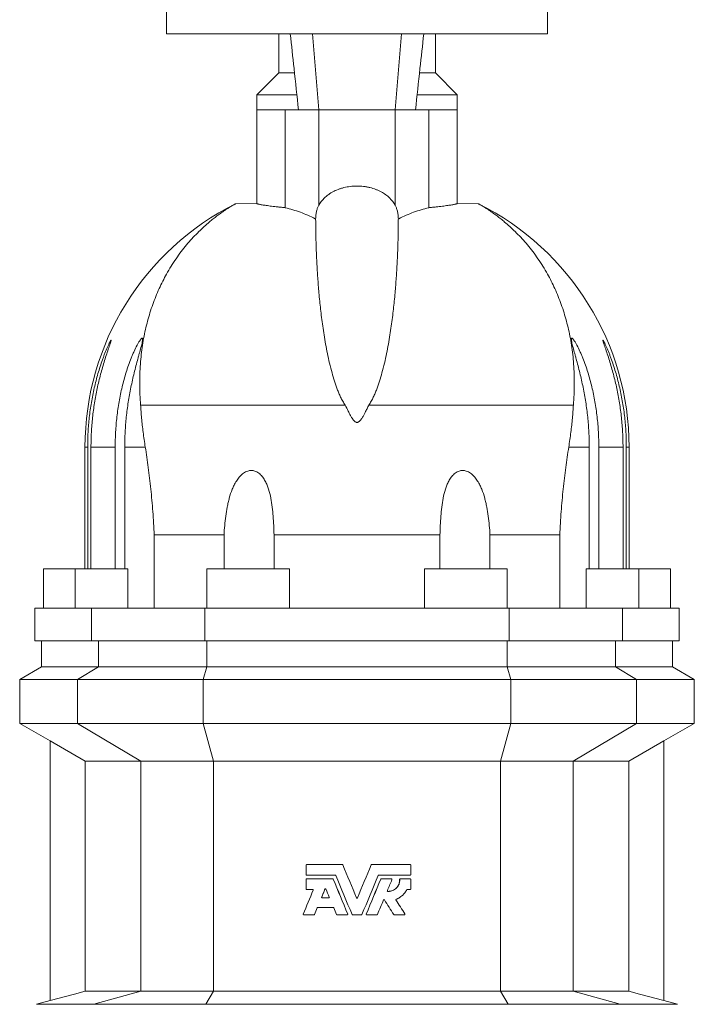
# Model space of a CAD drawing. Header units: millimetres. Extents: x -927 to 594, y 13 to 2231.
# Tile 3 of 7: x -697 to -387, y 1456 to 1909. Entities that reach past the tile are written whole.
import ezdxf

# ---------------------------------------------------------------- set-up
doc = ezdxf.new("R2010")
doc.units = ezdxf.units.MM

msp = doc.modelspace()

# ---------------------------------------------------------------- linework, layer by layer
at = {"color": 7, "linetype": 'Continuous', "lineweight": 15}
for p, q in [((-629.54, 1915.34), (-629.54, 1902.34)), ((-454.54, 1902.34), (-454.54, 1915.34)), ((-629.54, 1902.34), (-454.54, 1902.34)), ((-578.04, 1902.34), (-578.04, 1884.34)), ((-506.04, 1884.34), (-506.04, 1902.34)), ((-578.04, 1884.34), (-588.04, 1874.34)), ((-578.04, 1884.34), (-570.78, 1884.34)), ((-513.31, 1884.34), (-506.04, 1884.34)), ((-496.04, 1874.34), (-506.04, 1884.34)), ((-588.04, 1874.34), (-588.04, 1867.34)), ((-588.04, 1874.34), (-569.72, 1874.34)), ((-514.36, 1874.34), (-496.04, 1874.34)), ((-496.04, 1867.34), (-496.04, 1874.34)), ((-588.04, 1867.34), (-588.04, 1824.28)), ((-575, 1822.42), (-575, 1867.34)), ((-575, 1867.34), (-568.96, 1867.34)), ((-559.6, 1867.34), (-568.96, 1867.34)), ((-524.49, 1867.34), (-559.6, 1867.34)), ((-515.13, 1867.34), (-524.49, 1867.34)), ((-509.09, 1867.34), (-515.13, 1867.34)), ((-509.09, 1822.42), (-509.09, 1867.34)), ((-496.04, 1824.28), (-496.04, 1867.34)), ((-597.82, 1824.21), (-588.04, 1824.28)), ((-486.26, 1824.21), (-496.04, 1824.28)), ((-561.23, 1817.34), (-561.04, 1817.34)), ((-522.86, 1817.34), (-523.05, 1817.34)), ((-641.48, 1731.7), (-547.46, 1731.7)), ((-442.61, 1731.7), (-536.63, 1731.7)), ((-667.04, 1712.34), (-667.04, 1656.34)), ((-665.81, 1656.34), (-665.81, 1712.34)), ((-664.29, 1712.34), (-664.29, 1656.34)), ((-653.16, 1656.34), (-653.16, 1712.34)), ((-648.78, 1712.34), (-648.78, 1656.34)), ((-435.31, 1712.34), (-435.31, 1656.34)), ((-430.93, 1656.34), (-430.93, 1712.34)), ((-419.8, 1712.34), (-419.8, 1656.34)), ((-418.28, 1656.34), (-418.28, 1712.34)), ((-417.04, 1656.34), (-417.04, 1712.34)), ((-635.2, 1671.94), (-603.16, 1671.94)), ((-635.2, 1671.94), (-635.2, 1638.34)), ((-603.16, 1671.94), (-603.16, 1656.34)), ((-580.17, 1656.34), (-580.17, 1671.94)), ((-503.92, 1671.94), (-580.17, 1671.94)), ((-503.92, 1656.34), (-503.92, 1671.94)), ((-448.89, 1671.94), (-480.93, 1671.94)), ((-480.93, 1671.94), (-480.93, 1656.34)), ((-448.89, 1671.94), (-448.89, 1638.34)), ((-686.04, 1656.34), (-686.04, 1638.34)), ((-671.54, 1656.34), (-686.04, 1656.34)), ((-671.54, 1656.34), (-671.54, 1638.34)), ((-647.37, 1656.34), (-671.54, 1656.34)), ((-647.37, 1638.34), (-647.37, 1656.34)), ((-611.04, 1656.34), (-611.04, 1638.34)), ((-573.04, 1656.34), (-611.04, 1656.34)), ((-573.04, 1638.34), (-573.04, 1656.34)), ((-511.04, 1656.34), (-511.04, 1638.34)), ((-511.04, 1656.34), (-473.04, 1656.34)), ((-473.04, 1638.34), (-473.04, 1656.34)), ((-436.72, 1638.34), (-436.72, 1656.34)), ((-436.72, 1656.34), (-412.54, 1656.34)), ((-412.54, 1638.34), (-412.54, 1656.34)), ((-412.54, 1656.34), (-398.04, 1656.34)), ((-398.04, 1638.34), (-398.04, 1656.34)), ((-690.04, 1638.34), (-690.04, 1623.34)), ((-690.04, 1638.34), (-664.09, 1638.34)), ((-612.02, 1638.34), (-664.09, 1638.34)), ((-612.02, 1638.34), (-472.07, 1638.34)), ((-472.07, 1638.34), (-420, 1638.34)), ((-394.04, 1638.34), (-420, 1638.34)), ((-394.04, 1623.34), (-394.04, 1638.34)), ((-690.04, 1623.34), (-664.09, 1623.34)), ((-687.04, 1623.34), (-687.04, 1611.34)), ((-612.02, 1623.34), (-664.09, 1623.34)), ((-612.02, 1623.34), (-472.07, 1623.34)), ((-472.07, 1623.34), (-420, 1623.34)), ((-394.04, 1623.34), (-420, 1623.34)), ((-397.04, 1611.34), (-397.04, 1623.34)), ((-687.04, 1611.34), (-697.04, 1605.57)), ((-660.77, 1611.34), (-687.04, 1611.34)), ((-660.77, 1611.34), (-611.11, 1611.34)), ((-611.11, 1611.34), (-472.98, 1611.34)), ((-423.32, 1611.34), (-472.98, 1611.34)), ((-423.32, 1611.34), (-397.04, 1611.34)), ((-387.04, 1605.57), (-397.04, 1611.34)), ((-697.04, 1605.57), (-697.04, 1585.34)), ((-670.49, 1605.57), (-697.04, 1605.57)), ((-670.49, 1605.57), (-612.69, 1605.57)), ((-612.69, 1605.57), (-471.39, 1605.57)), ((-413.59, 1605.57), (-471.39, 1605.57)), ((-413.59, 1605.57), (-387.04, 1605.57)), ((-387.04, 1585.34), (-387.04, 1605.57)), ((-697.04, 1585.34), (-683.05, 1577.26)), ((-670.49, 1585.34), (-697.04, 1585.34)), ((-670.49, 1585.34), (-612.69, 1585.34)), ((-612.69, 1585.34), (-471.39, 1585.34)), ((-413.59, 1585.34), (-471.39, 1585.34)), ((-413.59, 1585.34), (-387.04, 1585.34)), ((-401.04, 1577.26), (-387.04, 1585.34)), ((-683.04, 1577.28), (-667.02, 1568.02)), ((-683.04, 1577.28), (-683.04, 1457.85)), ((-401.04, 1577.28), (-417.07, 1568.02)), ((-401.04, 1577.28), (-401.04, 1457.85)), ((-641.32, 1568.02), (-667.02, 1568.02)), ((-667.02, 1568.02), (-667.02, 1462.15)), ((-641.32, 1568.02), (-607.94, 1568.02)), ((-607.94, 1568.02), (-476.15, 1568.02)), ((-442.77, 1568.02), (-476.15, 1568.02)), ((-442.77, 1568.02), (-417.07, 1568.02)), ((-417.07, 1568.02), (-417.07, 1462.15)), ((-565.47, 1520.14), (-565.47, 1515.82)), ((-565.23, 1520.38), (-548.78, 1520.38)), ((-548.53, 1520.24), (-548.56, 1520.24)), ((-535.55, 1520.24), (-535.53, 1520.24)), ((-535.31, 1520.38), (-517.56, 1520.38)), ((-517.32, 1515.82), (-517.32, 1520.14)), ((-565.47, 1513.57), (-565.47, 1509.25)), ((-565.23, 1515.58), (-552, 1515.58)), ((-565.23, 1513.81), (-553.19, 1513.81)), ((-552.92, 1513.66), (-552.96, 1513.66)), ((-532.09, 1515.58), (-517.56, 1515.58)), ((-531.16, 1513.66), (-531.12, 1513.66)), ((-530.9, 1513.81), (-526.21, 1513.81)), ((-522.45, 1513.56), (-522.38, 1513.56)), ((-522.14, 1513.81), (-517.56, 1513.81)), ((-517.32, 1509.25), (-517.32, 1513.57)), ((-565.23, 1509.01), (-562.4, 1509.01)), ((-556.71, 1509.19), (-556.76, 1509.19)), ((-518.94, 1509.01), (-517.56, 1509.01)), ((-558.24, 1505.48), (-558.3, 1505.48)), ((-558.08, 1505.14), (-555, 1505.14)), ((-542.27, 1505.1), (-542.27, 1505.1)), ((-541.82, 1505.1), (-541.82, 1505.1)), ((-529.48, 1504.2), (-529.44, 1504.2)), ((-560.28, 1500.56), (-560.35, 1500.56)), ((-560.12, 1500.7), (-552.95, 1500.7)), ((-566.53, 1497.34), (-561.84, 1497.34)), ((-561.55, 1497.49), (-561.62, 1497.49)), ((-551.23, 1497.34), (-546.54, 1497.34)), ((-546.3, 1497.68), (-546.32, 1497.68)), ((-544.1, 1497.34), (-539.99, 1497.34)), ((-537.79, 1497.68), (-537.77, 1497.68)), ((-537.55, 1497.34), (-532.86, 1497.34)), ((-525.19, 1497.46), (-525.13, 1497.46)), ((-524.92, 1497.34), (-520.24, 1497.34)), ((-641.32, 1462.15), (-667.02, 1462.15)), ((-641.32, 1462.15), (-607.94, 1462.15)), ((-607.94, 1462.15), (-476.15, 1462.15)), ((-442.77, 1462.15), (-476.15, 1462.15)), ((-442.77, 1462.15), (-417.07, 1462.15)), ((-683.04, 1457.86), (-689.34, 1456.17)), ((-394.75, 1456.17), (-401.04, 1457.86))]:
    msp.add_line(p, q, dxfattribs=at)
at = {"color": 8, "linetype": 'Continuous', "lineweight": 0}
for p, q in [((-562.43, 1902.34), (-559.6, 1867.34)), ((-521.66, 1902.34), (-524.49, 1867.34)), ((-575, 1867.34), (-588.04, 1867.34)), ((-559.6, 1823.52), (-559.6, 1867.34)), ((-524.49, 1823.52), (-524.49, 1867.34)), ((-509.09, 1867.34), (-496.04, 1867.34)), ((-665.81, 1712.34), (-667.04, 1712.34)), ((-664.29, 1712.34), (-653.16, 1712.34)), ((-648.78, 1712.34), (-639.34, 1712.34)), ((-435.31, 1712.34), (-444.74, 1712.34)), ((-419.8, 1712.34), (-430.93, 1712.34)), ((-418.28, 1712.34), (-417.04, 1712.34)), ((-664.09, 1638.34), (-664.09, 1623.34)), ((-612.02, 1638.34), (-612.02, 1623.34)), ((-472.07, 1638.34), (-472.07, 1623.34)), ((-420, 1638.34), (-420, 1623.34)), ((-660.77, 1611.34), (-660.77, 1623.34)), ((-611.11, 1611.34), (-611.11, 1623.34)), ((-472.98, 1611.34), (-472.98, 1623.34)), ((-423.32, 1611.34), (-423.32, 1623.34)), ((-670.49, 1605.57), (-660.77, 1611.34)), ((-612.69, 1605.57), (-611.11, 1611.34)), ((-471.39, 1605.57), (-472.98, 1611.34)), ((-413.59, 1605.57), (-423.32, 1611.34)), ((-670.49, 1585.34), (-670.49, 1605.57)), ((-612.69, 1585.34), (-612.69, 1605.57)), ((-471.39, 1585.34), (-471.39, 1605.57)), ((-413.59, 1585.34), (-413.59, 1605.57)), ((-641.32, 1568.02), (-670.49, 1585.34)), ((-607.94, 1568.02), (-612.69, 1585.34)), ((-476.15, 1568.02), (-471.39, 1585.34)), ((-442.77, 1568.02), (-413.59, 1585.34)), ((-641.32, 1462.15), (-641.32, 1568.02)), ((-607.94, 1462.15), (-607.94, 1568.02)), ((-476.15, 1462.15), (-476.15, 1568.02)), ((-442.77, 1462.15), (-442.77, 1568.02)), ((-663, 1456.17), (-641.32, 1462.15)), ((-611.47, 1456.17), (-607.94, 1462.15)), ((-472.61, 1456.17), (-476.15, 1462.15)), ((-421.09, 1456.17), (-442.77, 1462.15)), ((-663, 1456.17), (-689.34, 1456.17)), ((-663, 1456.17), (-611.47, 1456.17)), ((-611.47, 1456.17), (-472.61, 1456.17)), ((-421.09, 1456.17), (-472.61, 1456.17)), ((-421.09, 1456.17), (-394.75, 1456.17))]:
    msp.add_line(p, q, dxfattribs=at)
at = {"color": 7, "linetype": 'Continuous', "lineweight": 15, "flags": 128}
for points in [[(-667.02, 1462.15), (-671.79, 1460.87), (-683.04, 1457.85)], [(-417.07, 1462.15), (-412.3, 1460.87), (-401.04, 1457.85)]]:
    msp.add_lwpolyline(points, dxfattribs=at)
at = {"color": 7, "linetype": 'Continuous', "lineweight": 15}
for start, end in [(116.5023, 180), (0, 63.4976)]:
    msp.add_arc((-542.04, 1712.34), 125, start, end, dxfattribs=at)
for points, knots in [([(-572.72, 1902.34), (-572.14, 1897.03), (-570.86, 1885.37), (-569.63, 1873.7), (-568.96, 1867.34)], [0, 0, 0, 0, 0.455301, 1, 1, 1, 1]), ([(-511.36, 1902.34), (-511.95, 1897.03), (-513.22, 1885.37), (-514.46, 1873.7), (-515.13, 1867.34)], [0, 0, 0, 0, 0.455301, 1, 1, 1, 1]), ([(-559.6, 1823.52), (-558.96, 1824.7), (-558.12, 1825.82), (-556.53, 1827.37), (-555.94, 1827.87), (-554.97, 1828.58), (-554.63, 1828.82), (-553.93, 1829.26), (-553.56, 1829.47), (-552.43, 1830.09), (-551.63, 1830.46), (-550.34, 1830.96), (-549.89, 1831.12), (-548.98, 1831.4), (-548.52, 1831.53), (-547.12, 1831.88), (-546.15, 1832.06), (-544.66, 1832.24), (-544.14, 1832.29), (-543.12, 1832.35), (-542.61, 1832.37), (-541.06, 1832.37), (-540.04, 1832.31), (-538.55, 1832.14), (-538.05, 1832.06), (-537.08, 1831.89), (-536.59, 1831.78), (-535.16, 1831.43), (-534.26, 1831.15), (-532.97, 1830.66), (-532.55, 1830.48), (-531.73, 1830.11), (-531.34, 1829.91), (-530.2, 1829.3), (-529.49, 1828.86), (-528.19, 1827.91), (-527.59, 1827.4), (-525.98, 1825.83), (-525.13, 1824.71), (-524.49, 1823.52)], [0, 0, 0, 0, 0.125, 0.125, 0.1875, 0.1875, 0.21875, 0.21875, 0.25, 0.25, 0.3125, 0.3125, 0.34375, 0.34375, 0.375, 0.375, 0.4375, 0.4375, 0.46875, 0.46875, 0.5, 0.5, 0.5625, 0.5625, 0.59375, 0.59375, 0.625, 0.625, 0.6875, 0.6875, 0.71875, 0.71875, 0.75, 0.75, 0.8125, 0.8125, 0.875, 0.875, 1, 1, 1, 1]), ([(-575, 1822.42), (-575.58, 1822.47), (-576.75, 1822.58), (-578.36, 1822.75), (-579.89, 1822.93), (-581.31, 1823.1), (-582.62, 1823.27), (-583.78, 1823.43), (-584.8, 1823.58), (-585.68, 1823.72), (-586.43, 1823.85), (-587.05, 1823.97), (-587.53, 1824.08), (-587.84, 1824.17), (-588.01, 1824.23), (-588.03, 1824.26), (-588.04, 1824.28)], [0, 0, 0, 0, 0.0718497, 0.1437546, 0.2156044, 0.2895354, 0.3635266, 0.4374574, 0.5093106, 0.5812192, 0.653072, 0.7270288, 0.8010465, 0.8750028, 0.9374274, 1, 1, 1, 1]), ([(-509.09, 1822.42), (-508.51, 1822.47), (-507.34, 1822.58), (-505.72, 1822.75), (-504.2, 1822.93), (-502.78, 1823.1), (-501.47, 1823.27), (-500.31, 1823.43), (-499.29, 1823.58), (-498.41, 1823.72), (-497.66, 1823.85), (-497.04, 1823.97), (-496.56, 1824.08), (-496.25, 1824.17), (-496.08, 1824.23), (-496.05, 1824.26), (-496.04, 1824.28)], [0, 0, 0, 0, 0.0718497, 0.1437546, 0.2156044, 0.2895354, 0.3635266, 0.4374574, 0.5093106, 0.5812192, 0.653072, 0.7270288, 0.8010465, 0.8750028, 0.9374274, 1, 1, 1, 1]), ([(-597.82, 1824.21), (-597.96, 1824.14), (-598.24, 1823.99), (-598.92, 1823.62), (-599.76, 1823.12), (-600.77, 1822.5), (-601.96, 1821.74), (-603.31, 1820.84), (-604.81, 1819.8), (-606.42, 1818.62), (-608.12, 1817.3), (-610.08, 1815.7), (-612.3, 1813.77), (-614.77, 1811.43), (-617.27, 1808.87), (-619.76, 1806.09), (-622.22, 1803.08), (-624.62, 1799.85), (-626.93, 1796.41), (-629.03, 1792.94), (-630.9, 1789.49), (-632.57, 1786.1), (-634.14, 1782.57), (-635.58, 1778.89), (-636.89, 1775.13), (-638.04, 1771.29), (-639.05, 1767.38), (-639.92, 1763.36), (-640.64, 1759.22), (-641.21, 1754.94), (-641.63, 1750.52), (-641.88, 1745.96), (-641.94, 1741.3), (-641.83, 1736.55), (-641.6, 1733.32), (-641.48, 1731.7)], [0, 0, 0, 0, 0.026591, 0.053206, 0.079831, 0.10645, 0.133045, 0.16033, 0.18763, 0.214938, 0.242244, 0.269535, 0.305431, 0.341342, 0.377254, 0.413152, 0.449047, 0.484956, 0.520865, 0.556759, 0.586934, 0.617124, 0.647319, 0.677507, 0.70768, 0.73659, 0.765518, 0.794449, 0.823374, 0.852282, 0.881813, 0.911365, 0.940923, 0.970472, 1, 1, 1, 1]), ([(-561.23, 1817.34), (-562.36, 1817.89), (-564.64, 1818.98), (-568.08, 1820.33), (-571.53, 1821.51), (-573.84, 1822.11), (-575, 1822.42)], [0, 0, 0, 0, 0.249717, 0.499436, 0.749717, 1, 1, 1, 1]), ([(-559.6, 1823.52), (-559.79, 1823.15), (-559.98, 1822.76), (-560.32, 1821.88), (-560.47, 1821.39), (-560.73, 1820.34), (-560.83, 1819.79), (-560.94, 1818.89), (-560.97, 1818.59), (-561.02, 1817.97), (-561.03, 1817.66), (-561.04, 1817.34)], [0, 0, 0, 0, 0.25, 0.25, 0.5, 0.5, 0.75, 0.75, 0.875, 0.875, 1, 1, 1, 1]), ([(-524.49, 1823.52), (-524.29, 1823.15), (-524.11, 1822.76), (-523.77, 1821.88), (-523.62, 1821.39), (-523.36, 1820.34), (-523.26, 1819.79), (-523.14, 1818.89), (-523.11, 1818.59), (-523.07, 1817.97), (-523.06, 1817.66), (-523.05, 1817.34)], [0, 0, 0, 0, 0.25, 0.25, 0.5, 0.5, 0.75, 0.75, 0.875, 0.875, 1, 1, 1, 1]), ([(-522.86, 1817.34), (-521.72, 1817.89), (-519.45, 1818.98), (-516.01, 1820.33), (-512.56, 1821.51), (-510.25, 1822.11), (-509.09, 1822.42)], [0, 0, 0, 0, 0.249717, 0.499436, 0.749717, 1, 1, 1, 1]), ([(-486.26, 1824.21), (-486.12, 1824.14), (-485.84, 1823.99), (-485.17, 1823.62), (-484.33, 1823.12), (-483.32, 1822.5), (-482.13, 1821.74), (-480.78, 1820.84), (-479.28, 1819.8), (-477.67, 1818.62), (-475.97, 1817.3), (-474.01, 1815.7), (-471.79, 1813.77), (-469.32, 1811.43), (-466.82, 1808.87), (-464.32, 1806.09), (-461.87, 1803.08), (-459.47, 1799.85), (-457.16, 1796.41), (-455.06, 1792.94), (-453.18, 1789.49), (-451.52, 1786.1), (-449.95, 1782.57), (-448.51, 1778.89), (-447.2, 1775.13), (-446.05, 1771.29), (-445.04, 1767.38), (-444.17, 1763.36), (-443.45, 1759.22), (-442.87, 1754.94), (-442.46, 1750.52), (-442.21, 1745.96), (-442.15, 1741.3), (-442.25, 1736.55), (-442.49, 1733.32), (-442.61, 1731.7)], [0, 0, 0, 0, 0.026591, 0.053206, 0.079831, 0.10645, 0.133045, 0.16033, 0.18763, 0.214938, 0.242244, 0.269535, 0.305431, 0.341342, 0.377254, 0.413152, 0.449047, 0.484956, 0.520865, 0.556759, 0.586934, 0.617124, 0.647319, 0.677507, 0.70768, 0.73659, 0.765518, 0.794449, 0.823374, 0.852282, 0.881813, 0.911365, 0.940923, 0.970472, 1, 1, 1, 1]), ([(-547.46, 1731.7), (-547.85, 1732.29), (-548.63, 1733.47), (-549.57, 1735.3), (-550.4, 1737.14), (-551.38, 1739.62), (-552.47, 1742.73), (-553.64, 1746.74), (-554.71, 1750.98), (-555.68, 1755.41), (-556.5, 1759.73), (-557.2, 1763.94), (-557.81, 1768.02), (-558.34, 1771.98), (-558.79, 1775.81), (-559.19, 1779.56), (-559.54, 1783.23), (-559.84, 1786.81), (-560.09, 1790.24), (-560.32, 1793.78), (-560.52, 1797.38), (-560.68, 1800.98), (-560.81, 1804.33), (-560.9, 1807.45), (-560.97, 1810.32), (-561.01, 1812.94), (-561.03, 1815.31), (-561.04, 1816.67), (-561.04, 1817.34)], [0, 0, 0, 0, 0.015171, 0.030369, 0.04559, 0.060793, 0.091875, 0.122963, 0.161675, 0.200407, 0.239147, 0.277869, 0.316545, 0.355232, 0.393921, 0.432598, 0.473122, 0.513657, 0.554193, 0.594717, 0.645013, 0.695332, 0.745651, 0.795948, 0.84695, 0.897974, 0.948998, 1, 1, 1, 1]), ([(-536.63, 1731.7), (-536.24, 1732.29), (-535.46, 1733.47), (-534.52, 1735.3), (-533.69, 1737.14), (-532.71, 1739.62), (-531.62, 1742.73), (-530.45, 1746.74), (-529.38, 1750.98), (-528.41, 1755.41), (-527.59, 1759.73), (-526.89, 1763.94), (-526.28, 1768.02), (-525.75, 1771.98), (-525.3, 1775.81), (-524.9, 1779.56), (-524.55, 1783.23), (-524.25, 1786.81), (-524, 1790.24), (-523.77, 1793.78), (-523.57, 1797.38), (-523.4, 1800.98), (-523.28, 1804.33), (-523.19, 1807.45), (-523.12, 1810.32), (-523.08, 1812.94), (-523.06, 1815.31), (-523.05, 1816.67), (-523.05, 1817.34)], [0, 0, 0, 0, 0.015171, 0.030369, 0.04559, 0.060793, 0.091875, 0.122963, 0.161675, 0.200407, 0.239147, 0.277869, 0.316545, 0.355232, 0.393921, 0.432598, 0.473122, 0.513657, 0.554193, 0.594717, 0.645013, 0.695332, 0.745651, 0.795948, 0.84695, 0.897974, 0.948998, 1, 1, 1, 1]), ([(-665.81, 1712.34), (-665.81, 1714.64), (-665.74, 1716.92), (-665.49, 1721.48), (-665.3, 1723.75), (-664.8, 1728.28), (-664.48, 1730.54), (-663.73, 1735.05), (-663.28, 1737.3), (-662.27, 1741.74), (-661.7, 1743.94), (-660.76, 1747.2), (-660.43, 1748.28), (-659.74, 1750.41), (-659.38, 1751.47), (-658.83, 1753.01), (-658.64, 1753.52), (-658.26, 1754.53), (-658.07, 1755.03), (-657.49, 1756.5), (-657.1, 1757.44), (-656.53, 1758.75), (-656.34, 1759.16), (-656.07, 1759.74), (-655.98, 1759.92), (-655.81, 1760.27), (-655.73, 1760.43), (-655.5, 1760.89), (-655.36, 1761.13), (-655.2, 1761.38), (-655.16, 1761.44), (-655.09, 1761.51), (-655.07, 1761.52), (-655.04, 1761.5), (-655.04, 1761.46), (-655.06, 1761.34), (-655.07, 1761.26), (-655.15, 1760.95), (-655.23, 1760.68), (-655.39, 1760.19), (-655.45, 1760.01), (-655.57, 1759.65), (-655.63, 1759.46), (-655.83, 1758.86), (-655.98, 1758.44), (-656.43, 1757.1), (-656.75, 1756.16), (-657.4, 1754.2), (-657.73, 1753.18), (-658.37, 1751.11), (-658.69, 1750.06), (-659.29, 1747.95), (-659.59, 1746.89), (-660.44, 1743.67), (-660.96, 1741.5), (-661.89, 1737.11), (-662.31, 1734.89), (-663.03, 1730.41), (-663.33, 1728.16), (-663.81, 1723.66), (-663.99, 1721.41), (-664.23, 1716.88), (-664.29, 1714.62), (-664.29, 1712.34)], [0, 0, 0, 0, 0.0625, 0.0625, 0.125, 0.125, 0.1875, 0.1875, 0.25, 0.25, 0.3125, 0.3125, 0.34375, 0.34375, 0.375, 0.375, 0.390625, 0.390625, 0.40625, 0.40625, 0.4375, 0.4375, 0.453125, 0.453125, 0.460937, 0.460937, 0.46875, 0.46875, 0.484375, 0.484375, 0.492187, 0.492187, 0.5, 0.5, 0.507812, 0.507812, 0.515625, 0.515625, 0.53125, 0.53125, 0.539062, 0.539062, 0.546875, 0.546875, 0.5625, 0.5625, 0.59375, 0.59375, 0.625, 0.625, 0.65625, 0.65625, 0.6875, 0.6875, 0.75, 0.75, 0.8125, 0.8125, 0.875, 0.875, 0.9375, 0.9375, 1, 1, 1, 1]), ([(-653.16, 1712.34), (-653.16, 1714.68), (-653.1, 1717.01), (-652.83, 1721.65), (-652.64, 1723.97), (-652.11, 1728.59), (-651.78, 1730.89), (-650.98, 1735.48), (-650.51, 1737.77), (-649.42, 1742.3), (-648.81, 1744.54), (-647.77, 1747.85), (-647.41, 1748.95), (-646.64, 1751.12), (-646.23, 1752.2), (-645.6, 1753.78), (-645.39, 1754.3), (-644.95, 1755.33), (-644.73, 1755.84), (-644.05, 1757.33), (-643.58, 1758.28), (-642.87, 1759.61), (-642.63, 1760.04), (-642.17, 1760.82), (-641.93, 1761.18), (-641.61, 1761.64), (-641.51, 1761.78), (-641.31, 1762.02), (-641.22, 1762.13), (-641.04, 1762.29), (-640.96, 1762.36), (-640.82, 1762.43), (-640.76, 1762.45), (-640.66, 1762.42), (-640.63, 1762.39), (-640.57, 1762.27), (-640.55, 1762.18), (-640.53, 1761.87), (-640.56, 1761.59), (-640.66, 1760.93), (-640.74, 1760.56), (-640.92, 1759.75), (-641.03, 1759.31), (-641.37, 1757.96), (-641.64, 1757), (-642.05, 1755.5), (-642.19, 1754.99), (-642.48, 1753.96), (-642.62, 1753.43), (-643.06, 1751.86), (-643.34, 1750.79), (-643.9, 1748.64), (-644.18, 1747.56), (-644.98, 1744.28), (-645.48, 1742.07), (-646.4, 1737.58), (-646.81, 1735.3), (-647.51, 1730.75), (-647.81, 1728.46), (-648.29, 1723.88), (-648.48, 1721.58), (-648.72, 1716.97), (-648.78, 1714.66), (-648.78, 1712.34)], [0, 0, 0, 0, 0.0625, 0.0625, 0.125, 0.125, 0.1875, 0.1875, 0.25, 0.25, 0.3125, 0.3125, 0.34375, 0.34375, 0.375, 0.375, 0.390625, 0.390625, 0.40625, 0.40625, 0.4375, 0.4375, 0.453125, 0.453125, 0.46875, 0.46875, 0.476562, 0.476562, 0.484375, 0.484375, 0.492187, 0.492187, 0.5, 0.5, 0.507812, 0.507812, 0.515625, 0.515625, 0.53125, 0.53125, 0.546875, 0.546875, 0.5625, 0.5625, 0.59375, 0.59375, 0.609375, 0.609375, 0.625, 0.625, 0.65625, 0.65625, 0.6875, 0.6875, 0.75, 0.75, 0.8125, 0.8125, 0.875, 0.875, 0.9375, 0.9375, 1, 1, 1, 1]), ([(-430.93, 1712.34), (-430.93, 1714.68), (-430.99, 1717.01), (-431.25, 1721.65), (-431.45, 1723.97), (-431.98, 1728.59), (-432.31, 1730.89), (-433.11, 1735.48), (-433.58, 1737.77), (-434.67, 1742.3), (-435.28, 1744.54), (-436.32, 1747.85), (-436.68, 1748.95), (-437.45, 1751.12), (-437.85, 1752.2), (-438.49, 1753.78), (-438.7, 1754.3), (-439.14, 1755.33), (-439.36, 1755.84), (-440.04, 1757.33), (-440.51, 1758.28), (-441.22, 1759.61), (-441.46, 1760.04), (-441.92, 1760.82), (-442.15, 1761.18), (-442.48, 1761.64), (-442.58, 1761.78), (-442.78, 1762.02), (-442.87, 1762.13), (-443.05, 1762.29), (-443.13, 1762.36), (-443.27, 1762.43), (-443.33, 1762.45), (-443.42, 1762.42), (-443.46, 1762.39), (-443.52, 1762.27), (-443.53, 1762.18), (-443.55, 1761.87), (-443.53, 1761.59), (-443.43, 1760.93), (-443.35, 1760.56), (-443.17, 1759.75), (-443.06, 1759.31), (-442.72, 1757.96), (-442.45, 1757), (-442.04, 1755.5), (-441.9, 1754.99), (-441.61, 1753.96), (-441.47, 1753.43), (-441.03, 1751.86), (-440.75, 1750.79), (-440.18, 1748.64), (-439.91, 1747.56), (-439.11, 1744.28), (-438.61, 1742.07), (-437.69, 1737.58), (-437.28, 1735.3), (-436.57, 1730.75), (-436.28, 1728.46), (-435.79, 1723.88), (-435.61, 1721.58), (-435.37, 1716.97), (-435.31, 1714.66), (-435.31, 1712.34)], [0, 0, 0, 0, 0.0625, 0.0625, 0.125, 0.125, 0.1875, 0.1875, 0.25, 0.25, 0.3125, 0.3125, 0.34375, 0.34375, 0.375, 0.375, 0.390625, 0.390625, 0.40625, 0.40625, 0.4375, 0.4375, 0.453125, 0.453125, 0.46875, 0.46875, 0.476562, 0.476562, 0.484375, 0.484375, 0.492187, 0.492187, 0.5, 0.5, 0.507812, 0.507812, 0.515625, 0.515625, 0.53125, 0.53125, 0.546875, 0.546875, 0.5625, 0.5625, 0.59375, 0.59375, 0.609375, 0.609375, 0.625, 0.625, 0.65625, 0.65625, 0.6875, 0.6875, 0.75, 0.75, 0.8125, 0.8125, 0.875, 0.875, 0.9375, 0.9375, 1, 1, 1, 1]), ([(-418.28, 1712.34), (-418.28, 1714.64), (-418.34, 1716.92), (-418.6, 1721.48), (-418.78, 1723.75), (-419.29, 1728.28), (-419.6, 1730.54), (-420.36, 1735.05), (-420.81, 1737.3), (-421.82, 1741.74), (-422.39, 1743.94), (-423.33, 1747.2), (-423.66, 1748.28), (-424.35, 1750.41), (-424.71, 1751.47), (-425.26, 1753.01), (-425.45, 1753.52), (-425.83, 1754.53), (-426.02, 1755.03), (-426.6, 1756.5), (-426.99, 1757.44), (-427.56, 1758.75), (-427.75, 1759.16), (-428.02, 1759.74), (-428.11, 1759.92), (-428.28, 1760.27), (-428.36, 1760.43), (-428.59, 1760.89), (-428.73, 1761.13), (-428.88, 1761.38), (-428.93, 1761.44), (-428.99, 1761.51), (-429.02, 1761.52), (-429.04, 1761.5), (-429.05, 1761.46), (-429.03, 1761.34), (-429.02, 1761.26), (-428.94, 1760.95), (-428.86, 1760.68), (-428.7, 1760.19), (-428.64, 1760.01), (-428.52, 1759.65), (-428.46, 1759.46), (-428.26, 1758.86), (-428.11, 1758.44), (-427.66, 1757.1), (-427.34, 1756.16), (-426.69, 1754.2), (-426.36, 1753.18), (-425.72, 1751.11), (-425.4, 1750.06), (-424.79, 1747.95), (-424.5, 1746.89), (-423.65, 1743.67), (-423.13, 1741.5), (-422.2, 1737.11), (-421.78, 1734.89), (-421.06, 1730.41), (-420.76, 1728.16), (-420.28, 1723.66), (-420.1, 1721.41), (-419.86, 1716.88), (-419.8, 1714.62), (-419.8, 1712.34)], [0, 0, 0, 0, 0.0625, 0.0625, 0.125, 0.125, 0.1875, 0.1875, 0.25, 0.25, 0.3125, 0.3125, 0.34375, 0.34375, 0.375, 0.375, 0.390625, 0.390625, 0.40625, 0.40625, 0.4375, 0.4375, 0.453125, 0.453125, 0.460937, 0.460937, 0.46875, 0.46875, 0.484375, 0.484375, 0.492187, 0.492187, 0.5, 0.5, 0.507812, 0.507812, 0.515625, 0.515625, 0.53125, 0.53125, 0.539062, 0.539062, 0.546875, 0.546875, 0.5625, 0.5625, 0.59375, 0.59375, 0.625, 0.625, 0.65625, 0.65625, 0.6875, 0.6875, 0.75, 0.75, 0.8125, 0.8125, 0.875, 0.875, 0.9375, 0.9375, 1, 1, 1, 1]), ([(-641.48, 1731.7), (-641.42, 1730.7), (-641.29, 1728.71), (-641.02, 1725.61), (-640.71, 1722.43), (-640.33, 1719.15), (-639.88, 1715.79), (-639.52, 1713.49), (-639.34, 1712.34)], [0, 0, 0, 0, 0.165726, 0.331501, 0.497228, 0.664802, 0.832427, 1, 1, 1, 1]), ([(-547.46, 1731.7), (-547.01, 1730.75), (-546.26, 1729.17), (-545.21, 1727.13), (-544.42, 1725.78), (-543.85, 1724.96), (-543.41, 1724.43), (-543.05, 1724.09), (-542.68, 1723.84), (-542.34, 1723.7), (-542.01, 1723.67), (-541.65, 1723.73), (-541.24, 1723.93), (-540.86, 1724.25), (-540.29, 1724.88), (-539.62, 1725.81), (-538.91, 1727.05), (-538.2, 1728.46), (-537.42, 1730.01), (-536.89, 1731.14), (-536.63, 1731.7)], [0, 0, 0, 0, 0.168439, 0.280286, 0.354748, 0.404783, 0.429109, 0.453381, 0.473583, 0.490084, 0.499972, 0.514623, 0.534129, 0.558817, 0.583626, 0.655534, 0.727751, 0.799987, 0.899991, 1, 1, 1, 1]), ([(-442.61, 1731.7), (-442.67, 1730.7), (-442.8, 1728.71), (-443.07, 1725.61), (-443.38, 1722.43), (-443.76, 1719.15), (-444.21, 1715.79), (-444.57, 1713.49), (-444.74, 1712.34)], [0, 0, 0, 0, 0.165726, 0.331501, 0.497228, 0.664802, 0.832427, 1, 1, 1, 1]), ([(-639.34, 1712.34), (-638.85, 1709.28), (-638.39, 1706.13), (-637.53, 1699.7), (-637.14, 1696.41), (-636.44, 1689.67), (-636.13, 1686.22), (-635.73, 1680.94), (-635.61, 1679.15), (-635.39, 1675.56), (-635.29, 1673.76), (-635.2, 1671.94)], [0, 0, 0, 0, 0.25, 0.25, 0.5, 0.5, 0.75, 0.75, 0.875, 0.875, 1, 1, 1, 1]), ([(-444.74, 1712.34), (-445.24, 1709.28), (-445.7, 1706.13), (-446.56, 1699.7), (-446.95, 1696.41), (-447.65, 1689.67), (-447.96, 1686.22), (-448.36, 1680.94), (-448.48, 1679.15), (-448.7, 1675.56), (-448.8, 1673.76), (-448.89, 1671.94)], [0, 0, 0, 0, 0.25, 0.25, 0.5, 0.5, 0.75, 0.75, 0.875, 0.875, 1, 1, 1, 1]), ([(-580.17, 1671.94), (-580.24, 1674.84), (-580.36, 1677.71), (-580.68, 1681.96), (-580.82, 1683.36), (-581.17, 1686.15), (-581.38, 1687.53), (-581.92, 1690.27), (-582.25, 1691.63), (-582.87, 1693.6), (-583.1, 1694.24), (-583.61, 1695.51), (-583.9, 1696.13), (-584.55, 1697.34), (-584.91, 1697.93), (-585.73, 1699.03), (-586.2, 1699.55), (-586.98, 1700.23), (-587.25, 1700.44), (-587.84, 1700.82), (-588.16, 1701), (-588.81, 1701.28), (-589.16, 1701.39), (-589.69, 1701.5), (-589.87, 1701.53), (-590.24, 1701.57), (-590.6, 1701.59), (-590.97, 1701.57), (-591.34, 1701.54), (-591.52, 1701.51), (-592.07, 1701.39), (-592.43, 1701.28), (-593.12, 1701), (-593.45, 1700.83), (-594.08, 1700.45), (-594.38, 1700.24), (-594.95, 1699.79), (-595.22, 1699.54), (-595.74, 1699.03), (-595.98, 1698.76), (-596.67, 1697.94), (-597.09, 1697.36), (-597.66, 1696.46), (-597.84, 1696.15), (-598.19, 1695.53), (-598.36, 1695.21), (-598.83, 1694.26), (-599.11, 1693.62), (-599.9, 1691.66), (-600.34, 1690.31), (-600.9, 1688.26), (-601.07, 1687.57), (-601.39, 1686.18), (-601.54, 1685.48), (-601.94, 1683.38), (-602.16, 1681.97), (-602.73, 1677.72), (-602.98, 1674.84), (-603.16, 1671.94)], [0, 0, 0, 0, 0.125, 0.125, 0.1875, 0.1875, 0.25, 0.25, 0.3125, 0.3125, 0.34375, 0.34375, 0.375, 0.375, 0.40625, 0.40625, 0.4375, 0.4375, 0.453125, 0.453125, 0.46875, 0.46875, 0.484375, 0.484375, 0.492188, 0.492188, 0.5, 0.507813, 0.507813, 0.515625, 0.515625, 0.53125, 0.53125, 0.546875, 0.546875, 0.5625, 0.5625, 0.578125, 0.578125, 0.59375, 0.59375, 0.625, 0.625, 0.640625, 0.640625, 0.65625, 0.65625, 0.6875, 0.6875, 0.75, 0.75, 0.78125, 0.78125, 0.8125, 0.8125, 0.875, 0.875, 1, 1, 1, 1]), ([(-503.92, 1671.94), (-503.85, 1674.84), (-503.73, 1677.71), (-503.41, 1681.96), (-503.27, 1683.36), (-502.92, 1686.15), (-502.71, 1687.53), (-502.17, 1690.27), (-501.84, 1691.63), (-501.22, 1693.6), (-500.99, 1694.24), (-500.48, 1695.51), (-500.19, 1696.13), (-499.54, 1697.34), (-499.18, 1697.93), (-498.36, 1699.03), (-497.89, 1699.55), (-497.11, 1700.23), (-496.83, 1700.44), (-496.25, 1700.82), (-495.93, 1701), (-495.27, 1701.28), (-494.93, 1701.39), (-494.4, 1701.5), (-494.22, 1701.53), (-493.85, 1701.57), (-493.49, 1701.59), (-493.12, 1701.57), (-492.75, 1701.54), (-492.56, 1701.51), (-492.02, 1701.39), (-491.66, 1701.28), (-490.97, 1701), (-490.64, 1700.83), (-490.01, 1700.45), (-489.71, 1700.24), (-489.14, 1699.79), (-488.87, 1699.54), (-488.35, 1699.03), (-488.11, 1698.76), (-487.42, 1697.94), (-487, 1697.36), (-486.43, 1696.46), (-486.24, 1696.15), (-485.9, 1695.53), (-485.73, 1695.21), (-485.26, 1694.26), (-484.97, 1693.62), (-484.19, 1691.66), (-483.75, 1690.31), (-483.19, 1688.26), (-483.01, 1687.57), (-482.7, 1686.18), (-482.55, 1685.48), (-482.15, 1683.38), (-481.93, 1681.97), (-481.36, 1677.72), (-481.11, 1674.84), (-480.93, 1671.94)], [0, 0, 0, 0, 0.125, 0.125, 0.1875, 0.1875, 0.25, 0.25, 0.3125, 0.3125, 0.34375, 0.34375, 0.375, 0.375, 0.40625, 0.40625, 0.4375, 0.4375, 0.453125, 0.453125, 0.46875, 0.46875, 0.484375, 0.484375, 0.492188, 0.492188, 0.5, 0.507813, 0.507813, 0.515625, 0.515625, 0.53125, 0.53125, 0.546875, 0.546875, 0.5625, 0.5625, 0.578125, 0.578125, 0.59375, 0.59375, 0.625, 0.625, 0.640625, 0.640625, 0.65625, 0.65625, 0.6875, 0.6875, 0.75, 0.75, 0.78125, 0.78125, 0.8125, 0.8125, 0.875, 0.875, 1, 1, 1, 1]), ([(-565.23, 1520.38), (-565.24, 1520.38), (-565.28, 1520.38), (-565.32, 1520.37), (-565.36, 1520.35), (-565.4, 1520.32), (-565.43, 1520.28), (-565.45, 1520.24), (-565.47, 1520.19), (-565.47, 1520.16), (-565.47, 1520.14)], [0, 0, 0, 0, 0.1287851, 0.2519535, 0.3742922, 0.5006823, 0.6241755, 0.7504804, 0.8728401, 1, 1, 1, 1]), ([(-548.56, 1520.24), (-548.57, 1520.25), (-548.58, 1520.28), (-548.61, 1520.32), (-548.65, 1520.35), (-548.71, 1520.38), (-548.76, 1520.38), (-548.78, 1520.38)], [0, 0, 0, 0, 0.16943, 0.333967, 0.499905, 0.747861, 1, 1, 1, 1]), ([(-535.31, 1520.38), (-535.32, 1520.38), (-535.36, 1520.38), (-535.4, 1520.37), (-535.45, 1520.34), (-535.5, 1520.3), (-535.52, 1520.26), (-535.53, 1520.24)], [0, 0, 0, 0, 0.169896, 0.334738, 0.500784, 0.748508, 1, 1, 1, 1]), ([(-517.32, 1520.14), (-517.32, 1520.16), (-517.32, 1520.19), (-517.34, 1520.24), (-517.36, 1520.28), (-517.39, 1520.31), (-517.43, 1520.35), (-517.47, 1520.37), (-517.51, 1520.38), (-517.55, 1520.38), (-517.56, 1520.38)], [0, 0, 0, 0, 0.128332, 0.251131, 0.373227, 0.49953, 0.623108, 0.749665, 0.872391, 1, 1, 1, 1]), ([(-565.47, 1515.82), (-565.47, 1515.81), (-565.47, 1515.78), (-565.45, 1515.73), (-565.43, 1515.69), (-565.4, 1515.65), (-565.36, 1515.62), (-565.32, 1515.6), (-565.28, 1515.59), (-565.24, 1515.59), (-565.23, 1515.58)], [0, 0, 0, 0, 0.128332, 0.251131, 0.373227, 0.49953, 0.623108, 0.749665, 0.872391, 1, 1, 1, 1]), ([(-565.23, 1513.81), (-565.24, 1513.81), (-565.28, 1513.81), (-565.32, 1513.8), (-565.36, 1513.77), (-565.4, 1513.74), (-565.43, 1513.71), (-565.45, 1513.67), (-565.47, 1513.62), (-565.47, 1513.59), (-565.47, 1513.57)], [0, 0, 0, 0, 0.128785, 0.251954, 0.374292, 0.500682, 0.624176, 0.75048, 0.87284, 1, 1, 1, 1]), ([(-552.96, 1513.66), (-552.97, 1513.68), (-552.98, 1513.71), (-553.02, 1513.74), (-553.06, 1513.78), (-553.11, 1513.81), (-553.16, 1513.81), (-553.19, 1513.81)], [0, 0, 0, 0, 0.16943, 0.333967, 0.499905, 0.747861, 1, 1, 1, 1]), ([(-552, 1515.58), (-551.98, 1515.58), (-551.95, 1515.58), (-551.91, 1515.57), (-551.86, 1515.54), (-551.81, 1515.5), (-551.79, 1515.46), (-551.78, 1515.44)], [0, 0, 0, 0, 0.169896, 0.334738, 0.500784, 0.748508, 1, 1, 1, 1]), ([(-532.31, 1515.44), (-532.31, 1515.45), (-532.29, 1515.48), (-532.26, 1515.52), (-532.22, 1515.55), (-532.16, 1515.58), (-532.11, 1515.58), (-532.09, 1515.58)], [0, 0, 0, 0, 0.16943, 0.333967, 0.499905, 0.747861, 1, 1, 1, 1]), ([(-530.9, 1513.81), (-530.92, 1513.81), (-530.95, 1513.81), (-531, 1513.8), (-531.04, 1513.77), (-531.09, 1513.73), (-531.11, 1513.69), (-531.12, 1513.66)], [0, 0, 0, 0, 0.169896, 0.334738, 0.500784, 0.748508, 1, 1, 1, 1]), ([(-522.38, 1513.56), (-522.38, 1513.38), (-522.39, 1513.02), (-522.43, 1512.48), (-522.55, 1511.95), (-522.77, 1511.33), (-523.17, 1510.51), (-523.85, 1509.65), (-524.75, 1508.91), (-525.57, 1508.5), (-526.26, 1508.27), (-526.79, 1508.15), (-527.24, 1508.1), (-527.61, 1508.09), (-527.79, 1508.09), (-527.88, 1508.09)], [0, 0, 0, 0, 0.062495, 0.124781, 0.185606, 0.249768, 0.349643, 0.49939, 0.62438, 0.749411, 0.812085, 0.8748, 0.937373, 0.968669, 1, 1, 1, 1]), ([(-522.45, 1513.56), (-522.45, 1513.38), (-522.46, 1513.02), (-522.51, 1512.48), (-522.62, 1511.95), (-522.86, 1511.26), (-523.28, 1510.45), (-523.97, 1509.6), (-524.82, 1508.91), (-525.59, 1508.51), (-526.21, 1508.3), (-526.63, 1508.19), (-527.06, 1508.12), (-527.4, 1508.09), (-527.6, 1508.09), (-527.65, 1508.09)], [0, 0, 0, 0, 0.06468, 0.129141, 0.192059, 0.258468, 0.387841, 0.516605, 0.645689, 0.774726, 0.82638, 0.878549, 0.929808, 0.980644, 1, 1, 1, 1]), ([(-525.99, 1513.48), (-525.99, 1513.49), (-525.98, 1513.52), (-525.97, 1513.56), (-525.97, 1513.62), (-526, 1513.71), (-526.08, 1513.78), (-526.15, 1513.81), (-526.19, 1513.81), (-526.21, 1513.81)], [0, 0, 0, 0, 0.084962, 0.167845, 0.250776, 0.499509, 0.748634, 0.872117, 1, 1, 1, 1]), ([(-522.21, 1513.81), (-522.24, 1513.81), (-522.27, 1513.81), (-522.33, 1513.78), (-522.36, 1513.76), (-522.39, 1513.73), (-522.4, 1513.72), (-522.42, 1513.69), (-522.43, 1513.67), (-522.44, 1513.63), (-522.45, 1513.6), (-522.45, 1513.56)], [0, 0, 0, 0, 0.25, 0.25, 0.5, 0.5, 0.625, 0.625, 0.75, 0.75, 1, 1, 1, 1]), ([(-522.14, 1513.81), (-522.15, 1513.81), (-522.19, 1513.81), (-522.23, 1513.8), (-522.27, 1513.77), (-522.31, 1513.74), (-522.34, 1513.7), (-522.36, 1513.66), (-522.38, 1513.61), (-522.38, 1513.58), (-522.38, 1513.56)], [0, 0, 0, 0, 0.128892, 0.251935, 0.374166, 0.500716, 0.624197, 0.750491, 0.873019, 1, 1, 1, 1]), ([(-517.56, 1515.58), (-517.55, 1515.59), (-517.51, 1515.59), (-517.47, 1515.6), (-517.43, 1515.62), (-517.39, 1515.65), (-517.36, 1515.69), (-517.34, 1515.73), (-517.32, 1515.78), (-517.32, 1515.81), (-517.32, 1515.82)], [0, 0, 0, 0, 0.128785, 0.251954, 0.374292, 0.500682, 0.624176, 0.75048, 0.87284, 1, 1, 1, 1]), ([(-517.32, 1513.57), (-517.32, 1513.59), (-517.32, 1513.62), (-517.34, 1513.67), (-517.36, 1513.71), (-517.39, 1513.74), (-517.43, 1513.77), (-517.47, 1513.8), (-517.51, 1513.81), (-517.55, 1513.81), (-517.56, 1513.81)], [0, 0, 0, 0, 0.128332, 0.251131, 0.373227, 0.49953, 0.623108, 0.749665, 0.872391, 1, 1, 1, 1]), ([(-565.47, 1509.25), (-565.47, 1509.24), (-565.47, 1509.21), (-565.45, 1509.16), (-565.43, 1509.12), (-565.4, 1509.08), (-565.36, 1509.05), (-565.32, 1509.03), (-565.28, 1509.02), (-565.24, 1509.01), (-565.23, 1509.01)], [0, 0, 0, 0, 0.1283317, 0.2511308, 0.3732269, 0.4995301, 0.6231081, 0.7496655, 0.872391, 1, 1, 1, 1]), ([(-562.4, 1509.01), (-562.39, 1509.01), (-562.36, 1509.01), (-562.33, 1509), (-562.27, 1508.98), (-562.19, 1508.91), (-562.16, 1508.82), (-562.16, 1508.74), (-562.17, 1508.7), (-562.18, 1508.68)], [0, 0, 0, 0, 0.085238, 0.168397, 0.25158, 0.500705, 0.749439, 0.872537, 1, 1, 1, 1]), ([(-556.76, 1509.19), (-556.74, 1509.23), (-556.71, 1509.27), (-556.65, 1509.31), (-556.63, 1509.32), (-556.58, 1509.33), (-556.56, 1509.34), (-556.51, 1509.34), (-556.49, 1509.33), (-556.45, 1509.32), (-556.42, 1509.31), (-556.36, 1509.27), (-556.34, 1509.23), (-556.32, 1509.19)], [0, 0, 0, 0, 0.25, 0.25, 0.375, 0.375, 0.5, 0.5, 0.625, 0.625, 0.75, 0.75, 1, 1, 1, 1]), ([(-556.49, 1509.34), (-556.51, 1509.34), (-556.56, 1509.33), (-556.62, 1509.3), (-556.67, 1509.25), (-556.7, 1509.21), (-556.71, 1509.19)], [0, 0, 0, 0, 0.237624, 0.495693, 0.73962, 1, 1, 1, 1]), ([(-527.88, 1508.09), (-527.89, 1508.09), (-527.92, 1508.09), (-527.95, 1508.11), (-528.01, 1508.13), (-528.08, 1508.2), (-528.11, 1508.29), (-528.11, 1508.37), (-528.1, 1508.4), (-528.09, 1508.42)], [0, 0, 0, 0, 0.085234, 0.168405, 0.251528, 0.500684, 0.749462, 0.872587, 1, 1, 1, 1]), ([(-524.02, 1504.48), (-523.89, 1504.54), (-523.64, 1504.65), (-523.13, 1504.89), (-522.52, 1505.24), (-521.84, 1505.71), (-520.98, 1506.43), (-520.22, 1507.25), (-519.65, 1508.04), (-519.36, 1508.52), (-519.22, 1508.76), (-519.16, 1508.89)], [0, 0, 0, 0, 0.062615, 0.125173, 0.25025, 0.375916, 0.500415, 0.750166, 0.875117, 0.937549, 1, 1, 1, 1]), ([(-519.16, 1508.89), (-519.15, 1508.9), (-519.13, 1508.92), (-519.1, 1508.95), (-519.06, 1508.98), (-519.01, 1509.01), (-518.97, 1509.01), (-518.94, 1509.01)], [0, 0, 0, 0, 0.169456, 0.334326, 0.499896, 0.747711, 1, 1, 1, 1]), ([(-517.56, 1509.01), (-517.55, 1509.01), (-517.51, 1509.02), (-517.47, 1509.03), (-517.43, 1509.05), (-517.39, 1509.08), (-517.36, 1509.12), (-517.34, 1509.16), (-517.32, 1509.21), (-517.32, 1509.24), (-517.32, 1509.25)], [0, 0, 0, 0, 0.128785, 0.251954, 0.374292, 0.500682, 0.624176, 0.75048, 0.87284, 1, 1, 1, 1]), ([(-558.08, 1505.14), (-558.12, 1505.14), (-558.16, 1505.15), (-558.21, 1505.18), (-558.23, 1505.19), (-558.26, 1505.22), (-558.27, 1505.23), (-558.29, 1505.27), (-558.3, 1505.29), (-558.31, 1505.32), (-558.32, 1505.34), (-558.32, 1505.4), (-558.32, 1505.44), (-558.3, 1505.48)], [0, 0, 0, 0, 0.25, 0.25, 0.375, 0.375, 0.5, 0.5, 0.625, 0.625, 0.75, 0.75, 1, 1, 1, 1]), ([(-558.24, 1505.48), (-558.25, 1505.46), (-558.26, 1505.44), (-558.26, 1505.4), (-558.26, 1505.33), (-558.24, 1505.26), (-558.19, 1505.2), (-558.14, 1505.17), (-558.08, 1505.15), (-558.04, 1505.15), (-558.02, 1505.14)], [0, 0, 0, 0, 0.085455, 0.168309, 0.25053, 0.499092, 0.621467, 0.749589, 0.870555, 1, 1, 1, 1]), ([(-554.77, 1505.48), (-554.76, 1505.44), (-554.75, 1505.4), (-554.76, 1505.34), (-554.76, 1505.32), (-554.78, 1505.28), (-554.78, 1505.27), (-554.81, 1505.23), (-554.82, 1505.22), (-554.85, 1505.19), (-554.86, 1505.18), (-554.92, 1505.15), (-554.95, 1505.14), (-555, 1505.14)], [0, 0, 0, 0, 0.25, 0.25, 0.375, 0.375, 0.5, 0.5, 0.625, 0.625, 0.75, 0.75, 1, 1, 1, 1]), ([(-541.82, 1505.1), (-541.83, 1505.09), (-541.84, 1505.06), (-541.87, 1505.02), (-541.92, 1504.99), (-541.97, 1504.96), (-542.04, 1504.95), (-542.12, 1504.96), (-542.18, 1504.99), (-542.23, 1505.04), (-542.26, 1505.08), (-542.27, 1505.1)], [0, 0, 0, 0, 0.084596, 0.166896, 0.249988, 0.373557, 0.500156, 0.623799, 0.750324, 0.873203, 1, 1, 1, 1]), ([(-541.82, 1505.1), (-541.84, 1505.06), (-541.87, 1505.02), (-541.93, 1504.98), (-541.95, 1504.97), (-542, 1504.96), (-542.02, 1504.95), (-542.07, 1504.95), (-542.09, 1504.96), (-542.14, 1504.97), (-542.16, 1504.98), (-542.22, 1505.02), (-542.25, 1505.06), (-542.27, 1505.1)], [0, 0, 0, 0, 0.25, 0.25, 0.375, 0.375, 0.5, 0.5, 0.625, 0.625, 0.75, 0.75, 1, 1, 1, 1]), ([(-529.86, 1504.16), (-529.86, 1504.17), (-529.84, 1504.2), (-529.82, 1504.24), (-529.76, 1504.28), (-529.68, 1504.31), (-529.59, 1504.31), (-529.53, 1504.29), (-529.48, 1504.25), (-529.45, 1504.22), (-529.44, 1504.2)], [0, 0, 0, 0, 0.084772, 0.167396, 0.250503, 0.498816, 0.62276, 0.749607, 0.872864, 1, 1, 1, 1]), ([(-524.13, 1504.13), (-524.14, 1504.15), (-524.16, 1504.18), (-524.17, 1504.25), (-524.17, 1504.33), (-524.12, 1504.41), (-524.07, 1504.46), (-524.04, 1504.47), (-524.02, 1504.48)], [0, 0, 0, 0, 0.126613, 0.250559, 0.4996104, 0.7488817, 0.8716506, 1, 1, 1, 1]), ([(-560.35, 1500.56), (-560.34, 1500.57), (-560.33, 1500.6), (-560.29, 1500.64), (-560.25, 1500.67), (-560.2, 1500.7), (-560.15, 1500.7), (-560.12, 1500.7)], [0, 0, 0, 0, 0.16943, 0.333967, 0.499905, 0.747861, 1, 1, 1, 1]), ([(-552.95, 1500.7), (-552.93, 1500.7), (-552.9, 1500.7), (-552.86, 1500.69), (-552.81, 1500.66), (-552.76, 1500.62), (-552.74, 1500.58), (-552.73, 1500.56)], [0, 0, 0, 0, 0.169896, 0.334738, 0.500784, 0.748508, 1, 1, 1, 1]), ([(-566.75, 1497.68), (-566.75, 1497.66), (-566.76, 1497.64), (-566.77, 1497.6), (-566.77, 1497.53), (-566.74, 1497.45), (-566.66, 1497.38), (-566.59, 1497.35), (-566.55, 1497.35), (-566.53, 1497.34)], [0, 0, 0, 0, 0.084962, 0.167845, 0.250776, 0.499509, 0.748634, 0.872117, 1, 1, 1, 1]), ([(-561.84, 1497.34), (-561.82, 1497.35), (-561.79, 1497.35), (-561.75, 1497.36), (-561.7, 1497.39), (-561.65, 1497.43), (-561.63, 1497.47), (-561.62, 1497.49)], [0, 0, 0, 0, 0.169896, 0.334738, 0.500784, 0.748508, 1, 1, 1, 1]), ([(-551.46, 1497.49), (-551.45, 1497.48), (-551.43, 1497.45), (-551.4, 1497.41), (-551.36, 1497.38), (-551.3, 1497.35), (-551.26, 1497.35), (-551.23, 1497.34)], [0, 0, 0, 0, 0.16943, 0.333967, 0.499905, 0.747861, 1, 1, 1, 1]), ([(-546.54, 1497.34), (-546.53, 1497.35), (-546.5, 1497.35), (-546.46, 1497.36), (-546.4, 1497.38), (-546.33, 1497.45), (-546.3, 1497.54), (-546.3, 1497.62), (-546.31, 1497.66), (-546.32, 1497.68)], [0, 0, 0, 0, 0.085238, 0.168397, 0.25158, 0.500705, 0.749439, 0.872537, 1, 1, 1, 1]), ([(-546.52, 1497.34), (-546.48, 1497.34), (-546.45, 1497.35), (-546.39, 1497.38), (-546.38, 1497.39), (-546.35, 1497.42), (-546.34, 1497.43), (-546.31, 1497.47), (-546.31, 1497.48), (-546.29, 1497.52), (-546.29, 1497.54), (-546.28, 1497.6), (-546.29, 1497.64), (-546.3, 1497.68)], [0, 0, 0, 0, 0.25, 0.25, 0.375, 0.375, 0.5, 0.5, 0.625, 0.625, 0.75, 0.75, 1, 1, 1, 1]), ([(-544.32, 1497.49), (-544.31, 1497.48), (-544.3, 1497.45), (-544.27, 1497.41), (-544.22, 1497.38), (-544.17, 1497.35), (-544.12, 1497.35), (-544.1, 1497.34)], [0, 0, 0, 0, 0.16943, 0.333967, 0.499905, 0.747861, 1, 1, 1, 1]), ([(-539.99, 1497.34), (-539.98, 1497.35), (-539.95, 1497.35), (-539.9, 1497.36), (-539.85, 1497.39), (-539.8, 1497.43), (-539.78, 1497.47), (-539.77, 1497.49)], [0, 0, 0, 0, 0.169896, 0.334738, 0.500784, 0.748508, 1, 1, 1, 1]), ([(-537.79, 1497.68), (-537.8, 1497.64), (-537.81, 1497.6), (-537.8, 1497.54), (-537.8, 1497.52), (-537.78, 1497.49), (-537.77, 1497.47), (-537.75, 1497.43), (-537.74, 1497.42), (-537.71, 1497.39), (-537.69, 1497.38), (-537.64, 1497.35), (-537.61, 1497.34), (-537.56, 1497.34)], [0, 0, 0, 0, 0.25, 0.25, 0.375, 0.375, 0.5, 0.5, 0.625, 0.625, 0.75, 0.75, 1, 1, 1, 1]), ([(-537.77, 1497.68), (-537.77, 1497.66), (-537.78, 1497.64), (-537.79, 1497.6), (-537.79, 1497.53), (-537.76, 1497.45), (-537.68, 1497.38), (-537.61, 1497.35), (-537.57, 1497.35), (-537.55, 1497.34)], [0, 0, 0, 0, 0.0849615, 0.1678453, 0.2507755, 0.4995094, 0.748634, 0.8721171, 1, 1, 1, 1]), ([(-532.86, 1497.34), (-532.84, 1497.35), (-532.81, 1497.35), (-532.76, 1497.36), (-532.71, 1497.39), (-532.67, 1497.43), (-532.64, 1497.47), (-532.63, 1497.49)], [0, 0, 0, 0, 0.169896, 0.334738, 0.500784, 0.748508, 1, 1, 1, 1]), ([(-525.13, 1497.46), (-525.12, 1497.44), (-525.1, 1497.42), (-525.07, 1497.4), (-525.04, 1497.37), (-524.99, 1497.35), (-524.95, 1497.35), (-524.92, 1497.34)], [0, 0, 0, 0, 0.169525, 0.334659, 0.499885, 0.747796, 1, 1, 1, 1]), ([(-520.24, 1497.34), (-520.22, 1497.35), (-520.19, 1497.35), (-520.15, 1497.36), (-520.09, 1497.39), (-520.03, 1497.45), (-520, 1497.53), (-519.99, 1497.59), (-520, 1497.66), (-520.02, 1497.69), (-520.03, 1497.71)], [0, 0, 0, 0, 0.08509, 0.167992, 0.251215, 0.499521, 0.623202, 0.749767, 0.872829, 1, 1, 1, 1])]:
    msp.add_open_spline(points, degree=3, knots=knots, dxfattribs=at)
for points in [[(-548.53, 1520.24), (-548.57, 1520.33), (-548.66, 1520.38), (-548.76, 1520.38)], [(-542.27, 1505.1), (-544.36, 1510.15), (-546.46, 1515.19), (-548.56, 1520.24)], [(-542.27, 1505.1), (-544.36, 1510.15), (-546.45, 1515.19), (-548.53, 1520.24)], [(-535.53, 1520.24), (-537.63, 1515.19), (-539.72, 1510.15), (-541.82, 1505.1)], [(-535.55, 1520.24), (-537.64, 1515.19), (-539.73, 1510.15), (-541.82, 1505.1)], [(-535.33, 1520.38), (-535.43, 1520.38), (-535.52, 1520.33), (-535.55, 1520.24)], [(-552.92, 1513.66), (-552.96, 1513.75), (-553.05, 1513.81), (-553.15, 1513.81)], [(-546.32, 1497.68), (-548.53, 1503.01), (-550.75, 1508.34), (-552.96, 1513.66)], [(-546.3, 1497.68), (-548.51, 1503.01), (-550.72, 1508.34), (-552.92, 1513.66)], [(-551.78, 1515.44), (-549.29, 1509.45), (-546.8, 1503.47), (-544.32, 1497.49)], [(-539.77, 1497.49), (-537.28, 1503.47), (-534.8, 1509.45), (-532.31, 1515.44)], [(-531.16, 1513.66), (-533.37, 1508.34), (-535.58, 1503.01), (-537.79, 1497.68)], [(-531.12, 1513.66), (-533.34, 1508.34), (-535.55, 1503.01), (-537.77, 1497.68)], [(-530.94, 1513.81), (-531.04, 1513.81), (-531.13, 1513.76), (-531.16, 1513.66)], [(-528.09, 1508.42), (-527.39, 1510.11), (-526.69, 1511.8), (-525.99, 1513.48)], [(-562.18, 1508.68), (-563.7, 1505.01), (-565.23, 1501.34), (-566.75, 1497.68)], [(-558.3, 1505.48), (-557.79, 1506.71), (-557.27, 1507.95), (-556.76, 1509.19)], [(-556.71, 1509.19), (-557.22, 1507.95), (-557.73, 1506.71), (-558.24, 1505.48)], [(-556.32, 1509.19), (-555.8, 1507.95), (-555.29, 1506.71), (-554.77, 1505.48)], [(-532.63, 1497.49), (-531.71, 1499.72), (-530.79, 1501.94), (-529.86, 1504.16)], [(-529.48, 1504.2), (-528.05, 1501.95), (-526.62, 1499.7), (-525.19, 1497.46)], [(-529.44, 1504.2), (-528, 1501.95), (-526.56, 1499.7), (-525.13, 1497.46)], [(-520.03, 1497.71), (-521.4, 1499.85), (-522.77, 1501.99), (-524.13, 1504.13)], [(-561.62, 1497.49), (-561.19, 1498.51), (-560.77, 1499.53), (-560.35, 1500.56)], [(-561.55, 1497.49), (-561.13, 1498.51), (-560.7, 1499.53), (-560.28, 1500.56)], [(-560.28, 1500.56), (-560.24, 1500.65), (-560.16, 1500.7), (-560.06, 1500.7)], [(-552.73, 1500.56), (-552.3, 1499.53), (-551.88, 1498.51), (-551.46, 1497.49)], [(-561.77, 1497.34), (-561.67, 1497.35), (-561.59, 1497.4), (-561.55, 1497.49)], [(-525.19, 1497.46), (-525.14, 1497.39), (-525.07, 1497.34), (-524.99, 1497.34)]]:
    msp.add_open_spline(points, degree=3, dxfattribs=at)

doc.saveas('drawing.dxf')
